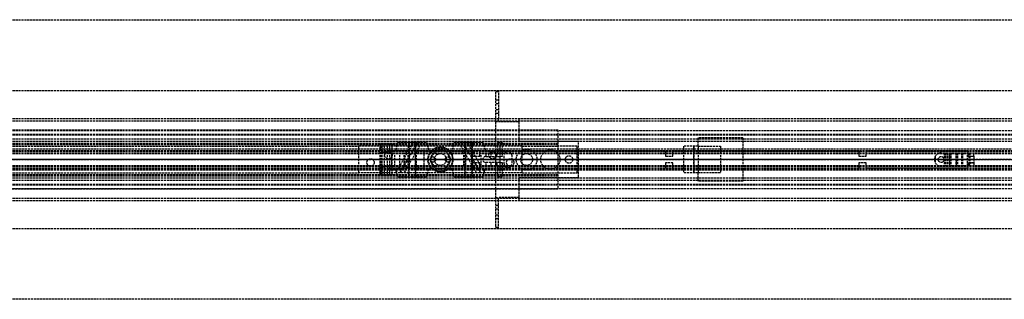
# Model space of a CAD drawing. Header units: millimetres. Extents: x -1 to 2050, y -94 to 94.
# Tile 13 of 14: x 673 to 1336, y -94 to 94. Entities that reach past the tile are written whole.
import ezdxf

# ---------------------------------------------------------------- set-up
doc = ezdxf.new("R2010")
doc.units = ezdxf.units.MM
doc.header["$LTSCALE"] = 10
doc.linetypes.add('ALLCAD_Strich', pattern=[0.2, 0.15, -0.05])
doc.layers.add('BESCH_KONT_sich_schn_ansi_2d', color=40, linetype='Continuous')
doc.layers.add('BESCH_KONT_sich_schn_grun_2d', color=10, linetype='Continuous')

msp = doc.modelspace()

# ---------------------------------------------------------------- linework, layer by layer
at = {"layer": 'BESCH_KONT_sich_schn_ansi_2d', "linetype": 'ALLCAD_Strich'}
for p, q in [((0, 0, 9), (993, 0, 9)), ((0, 0, 2287.5), (995, 0, 2287.5)), ((0, 0, 2368), (2050, 0, 2368)), ((2050, 0, 2418), (0, 0, 2418)), ((0, 0, 8), (993, 0, 8)), ((0, 0, 2324), (2020, 0, 2324)), ((2020, 0, 2325.5), (0, 0, 2325.5)), ((0, 0, 2352.5), (2020, 0, 2352.5)), ((0, 0, 2326.5), (2020, 0, 2326.5)), ((0, 0, 2322), (2020, 0, 2322)), ((0, 0, 2355), (2020, 0, 2355)), ((0, 0, 2350.5), (2020, 0, 2350.5)), ((0, 0, 2350), (2020, 0, 2350)), ((0, 0, 26), (1035, 0, 26)), ((1035, 0, 2294), (0, 0, 2294)), ((0, 0, 25), (1035, 0, 25)), ((0, 0, 26), (1035, 0, 26)), ((2050, 0, 2361.5), (0, 0, 2361.5)), ((2050, 0, 2362), (0, 0, 2362)), ((0, 0, 2359), (2050, 0, 2359)), ((0, 0, 2359.5), (2050, 0, 2359.5)), ((0, 0, 2353), (2050, 0, 2353)), ((926.06, 0, 2297), (901, 0, 2297)), ((901, 0, 2297), (901, 0, 2294)), ((906.5, 0, 2294), (906.5, 0, 2297)), ((911.5, 0, 2294), (911.5, 0, 2297)), ((915.5, 0, 2328.75), (915.5, 0, 2332.38)), ((923.3, 0, 2333.1), (915.54, 0, 2333.1)), ((918.4, 0, 2328), (916.25, 0, 2328)), ((918.4, 0, 2329.3), (916.8, 0, 2329.3)), ((916.8, 0, 2329.3), (916.8, 0, 2331.8)), ((916.8, 0, 2331.8), (922, 0, 2331.8)), ((918.4, 0, 2328), (918.4, 0, 2329.3)), ((918.5, 0, 2294), (918.5, 0, 2297)), ((919.83, 0, 2339.25), (923.3, 0, 2339.25)), ((921.98, 0, 2329.3), (920.4, 0, 2329.3)), ((920.4, 0, 2329.3), (920.4, 0, 2328)), ((923.3, 0, 2328), (920.4, 0, 2328)), ((921.98, 0, 2329.31), (921.98, 0, 2329.3)), ((921.98, 0, 2329.3), (921.98, 0, 2329.31)), ((921.98, 0, 2329.3), (921.98, 0, 2329.3)), ((921.98, 0, 2329.31), (921.98, 0, 2329.31)), ((921.98, 0, 2329.31), (921.98, 0, 2329.3)), ((921.98, 0, 2329.31), (921.98, 0, 2329.31)), ((921.98, 0, 2329.3), (921.98, 0, 2329.3)), ((922, 0, 2329.3), (921.98, 0, 2329.3)), ((921.99, 0, 2329.31), (921.99, 0, 2329.3)), ((921.99, 0, 2329.3), (921.99, 0, 2329.31)), ((921.99, 0, 2329.3), (921.99, 0, 2329.31)), ((921.99, 0, 2329.31), (921.99, 0, 2329.31)), ((921.99, 0, 2329.31), (921.99, 0, 2329.3)), ((921.99, 0, 2329.3), (921.99, 0, 2329.31)), ((921.99, 0, 2329.3), (921.99, 0, 2329.3)), ((921.99, 0, 2329.3), (921.99, 0, 2329.3)), ((921.99, 0, 2329.3), (921.99, 0, 2329.3)), ((921.99, 0, 2329.3), (921.99, 0, 2329.31)), ((921.99, 0, 2329.3), (921.99, 0, 2329.3)), ((921.99, 0, 2329.31), (921.99, 0, 2329.31)), ((921.99, 0, 2329.31), (921.99, 0, 2329.31)), ((922, 0, 2329.3), (922, 0, 2329.3)), ((922, 0, 2329.3), (922, 0, 2329.31)), ((922, 0, 2329.31), (922, 0, 2329.31)), ((922, 0, 2329.31), (922, 0, 2329.3)), ((922, 0, 2329.31), (922, 0, 2329.31)), ((922, 0, 2329.3), (922, 0, 2329.3)), ((922, 0, 2331.8), (922, 0, 2329.31)), ((922, 0, 2329.3), (922, 0, 2329.3)), ((922, 0, 2329.3), (922, 0, 2329.3)), ((922.96, 0, 2340), (923.3, 0, 2340)), ((923.3, 0, 2340), (923.3, 0, 2339.25)), ((923.3, 0, 2340), (949.39, 0, 2340)), ((925.22, 0, 2328), (923.3, 0, 2328)), ((923.3, 0, 2339.25), (923.3, 0, 2333.1)), ((923.3, 0, 2333.1), (923.3, 0, 2328)), ((923.5, 0, 2294), (923.5, 0, 2297)), ((928.59, 0, 2327.42), (925.22, 0, 2328)), ((929, 0, 2306.5), (926.06, 0, 2297)), ((926.06, 0, 2297), (936.46, 0, 2297)), ((931.58, 0, 2325.71), (928.59, 0, 2327.42)), ((928.72, 0, 2294), (931.66, 0, 2303.5)), ((983, 0, 2306.5), (929, 0, 2306.5)), ((931.66, 0, 2303.5), (980.34, 0, 2303.5)), ((934.26, 0, 2323.81), (932.12, 0, 2325.3)), ((939.4, 0, 2306.5), (936.46, 0, 2297)), ((939.12, 0, 2294), (942.06, 0, 2303.5)), ((945, 0, 2351.5), (945, 0, 2349.5)), ((977.5, 0, 2351.5), (945, 0, 2351.5)), ((977.5, 0, 2349.5), (945, 0, 2349.5)), ((947.5, 0, 2301.5), (964.5, 0, 2301.5)), ((947.5, 0, 2303.5), (947.5, 0, 2301.5)), ((964.5, 0, 2308.5), (947.5, 0, 2308.5)), ((947.5, 0, 2306.5), (947.5, 0, 2308.5)), ((948, 0, 2332), (964, 0, 2332)), ((948, 0, 2340), (948, 0, 2332)), ((949, 0, 2295.5), (952.5, 0, 2295.5)), ((949, 0, 2295.5), (949, 0, 2301.5)), ((949, 0, 2314.5), (952.5, 0, 2314.5)), ((949, 0, 2308.5), (949, 0, 2314.5)), ((949.25, 0, 2351.5), (949.25, 0, 2349.5)), ((962.61, 0, 2340), (949.39, 0, 2340)), ((949.5, 0, 2332), (949.5, 0, 2340)), ((949.5, 0, 2332), (949.5, 0, 2322)), ((949.5, 0, 2340), (949.5, 0, 2332)), ((951.31, 0, 2340), (951.31, 0, 2332)), ((960, 0, 2335), (952, 0, 2335)), ((952, 0, 2303.5), (952, 0, 2335)), ((952, 0, 2306.5), (952, 0, 2308.5)), ((952, 0, 2332), (952, 0, 2322)), ((952, 0, 2332), (952, 0, 2322)), ((952.5, 0, 2295.5), (959.5, 0, 2295.5)), ((952.5, 0, 2295.5), (952.5, 0, 2301.5)), ((952.5, 0, 2314.5), (959.5, 0, 2314.5)), ((952.5, 0, 2308.5), (952.5, 0, 2314.5)), ((952.75, 0, 2351.5), (952.75, 0, 2349.5)), ((959.25, 0, 2351.5), (959.25, 0, 2349.5)), ((959.5, 0, 2295.5), (963, 0, 2295.5)), ((959.5, 0, 2295.5), (959.5, 0, 2301.5)), ((959.5, 0, 2314.5), (963, 0, 2314.5)), ((959.5, 0, 2308.5), (959.5, 0, 2314.5)), ((960, 0, 2303.5), (960, 0, 2335)), ((960, 0, 2306.5), (960, 0, 2308.5)), ((960, 0, 2332), (960, 0, 2322)), ((960, 0, 2332), (960, 0, 2322)), ((960.69, 0, 2332), (960.69, 0, 2340)), ((962.5, 0, 2332), (962.5, 0, 2340)), ((962.5, 0, 2332), (962.5, 0, 2322)), ((962.5, 0, 2340), (962.5, 0, 2332)), ((962.61, 0, 2340), (996, 0, 2340)), ((962.75, 0, 2351.5), (962.75, 0, 2349.5)), ((963, 0, 2295.5), (963, 0, 2301.5)), ((963, 0, 2308.5), (963, 0, 2314.5)), ((964, 0, 2340), (964, 0, 2332)), ((964.5, 0, 2303.5), (964.5, 0, 2301.5)), ((964.5, 0, 2306.5), (964.5, 0, 2308.5)), ((969.94, 0, 2303.5), (972.88, 0, 2294)), ((975.54, 0, 2297), (972.6, 0, 2306.5)), ((980.74, 0, 2297), (975.54, 0, 2297)), ((977.5, 0, 2351.5), (977.5, 0, 2349.5)), ((982.5, 0, 2351.5), (977.5, 0, 2351.5)), ((982.5, 0, 2349.5), (977.5, 0, 2349.5)), ((983.45, 0, 2327.91), (977.59, 0, 2323.81)), ((980.34, 0, 2303.5), (983.28, 0, 2294)), ((980.74, 0, 2297), (980.74, 0, 2297.01)), ((980.75, 0, 2297.01), (980.74, 0, 2297.01)), ((980.74, 0, 2297), (980.74, 0, 2297.01)), ((980.74, 0, 2297.01), (980.74, 0, 2297.01)), ((980.74, 0, 2297.01), (980.74, 0, 2297.01)), ((980.74, 0, 2297), (980.74, 0, 2297.01)), ((980.74, 0, 2297), (980.74, 0, 2297.01)), ((980.74, 0, 2297), (980.74, 0, 2297.01)), ((980.74, 0, 2297), (980.74, 0, 2297)), ((980.74, 0, 2297), (980.74, 0, 2297.01)), ((985.94, 0, 2297), (980.74, 0, 2297)), ((980.74, 0, 2297), (980.74, 0, 2297)), ((980.74, 0, 2297.01), (980.74, 0, 2297)), ((980.74, 0, 2297), (980.74, 0, 2297.01)), ((980.74, 0, 2297), (980.74, 0, 2297.01)), ((980.74, 0, 2297.01), (980.74, 0, 2297.01)), ((980.74, 0, 2297.01), (980.74, 0, 2297.01)), ((980.74, 0, 2297.01), (980.74, 0, 2297.01)), ((980.74, 0, 2297), (980.74, 0, 2297.01)), ((980.74, 0, 2297), (980.74, 0, 2297.01)), ((980.74, 0, 2297), (980.74, 0, 2297.01)), ((980.74, 0, 2297), (980.74, 0, 2297.01)), ((980.74, 0, 2297), (980.74, 0, 2297.01)), ((980.74, 0, 2297), (980.74, 0, 2297.01)), ((980.74, 0, 2297), (980.74, 0, 2297.01)), ((980.74, 0, 2297), (980.74, 0, 2297.01)), ((980.74, 0, 2297), (980.74, 0, 2297.01)), ((980.74, 0, 2297), (980.74, 0, 2297.01)), ((980.74, 0, 2297), (980.74, 0, 2297.01)), ((980.74, 0, 2297), (980.74, 0, 2297.01)), ((980.74, 0, 2297.01), (980.74, 0, 2297.01)), ((980.74, 0, 2297), (980.74, 0, 2297.01)), ((980.74, 0, 2297), (980.74, 0, 2297.01)), ((980.74, 0, 2297), (980.74, 0, 2297.01)), ((980.74, 0, 2297.01), (980.74, 0, 2297.01)), ((980.74, 0, 2297.01), (980.74, 0, 2297.01)), ((980.74, 0, 2297), (980.74, 0, 2297.01)), ((980.74, 0, 2297), (980.74, 0, 2297.01)), ((980.74, 0, 2297), (980.74, 0, 2297.01)), ((980.74, 0, 2297), (980.74, 0, 2297.01)), ((980.74, 0, 2297), (980.74, 0, 2297.01)), ((980.74, 0, 2297), (980.74, 0, 2297)), ((980.74, 0, 2297), (980.74, 0, 2297.01)), ((980.74, 0, 2297), (980.74, 0, 2297.01)), ((980.74, 0, 2297), (980.74, 0, 2297.01)), ((980.74, 0, 2297.01), (980.74, 0, 2297)), ((980.74, 0, 2297.01), (980.74, 0, 2297)), ((980.74, 0, 2297), (980.74, 0, 2297.01)), ((980.74, 0, 2297), (980.74, 0, 2297.01)), ((980.74, 0, 2297.01), (980.74, 0, 2297)), ((980.74, 0, 2297.01), (980.74, 0, 2297)), ((980.75, 0, 2297), (980.75, 0, 2297.01)), ((980.75, 0, 2297), (980.75, 0, 2297.01)), ((980.75, 0, 2297), (980.75, 0, 2297.01)), ((980.75, 0, 2297), (980.75, 0, 2297.01)), ((980.75, 0, 2297), (980.75, 0, 2297.01)), ((980.75, 0, 2297.01), (980.75, 0, 2297.01)), ((980.75, 0, 2297), (980.75, 0, 2297.01)), ((980.75, 0, 2297.01), (980.75, 0, 2297.01)), ((980.75, 0, 2297), (980.75, 0, 2297.01)), ((980.75, 0, 2297), (980.75, 0, 2297.01)), ((980.75, 0, 2297), (980.75, 0, 2297.01)), ((980.75, 0, 2297), (980.75, 0, 2297.01)), ((980.74, 0, 2297), (980.74, 0, 2297.01)), ((980.75, 0, 2297), (980.75, 0, 2297.01)), ((980.75, 0, 2297), (980.75, 0, 2297.01)), ((980.75, 0, 2297), (980.75, 0, 2297.01)), ((980.75, 0, 2297), (980.75, 0, 2297.01)), ((980.75, 0, 2297), (980.75, 0, 2297.01)), ((980.75, 0, 2297), (980.75, 0, 2297.01)), ((980.75, 0, 2297), (980.75, 0, 2297.01)), ((982.5, 0, 2351.5), (982.5, 0, 2349.5)), ((1107.5, 0, 2351.5), (982.5, 0, 2351.5)), ((1107.5, 0, 2349.5), (982.5, 0, 2349.5)), ((985.94, 0, 2297), (983, 0, 2306.5)), ((984.5, 0, 2340), (984.5, 0, 2328.5)), ((1011, 0, 2297), (985.94, 0, 2297)), ((986.5, 0, 2340), (986.5, 0, 2328.99)), ((993.5, 0, 2329), (986.89, 0, 2329)), ((988.5, 0, 2294), (988.5, 0, 2297)), ((993, 0, 17), (995, 0, 17)), ((993, 0), (993, 0, 17)), ((995, 0), (993, 0)), ((993, 0, 9), (1035, 0, 9)), ((993, 0, 8), (1035, 0, 8)), ((993, 0, 2), (1009, 0, 2)), ((995, 0, 11), (993, 0, 11)), ((995, 0, 6), (993, 0, 6)), ((993.5, 0, 2294), (993.5, 0, 2297)), ((995, 0), (995, 0, 2287.5)), ((2050, 0), (995, 0)), ((995, 0, 6), (995, 0, 6)), ((995, 0, 6), (995, 0, 6)), ((995.01, 0, 6), (995, 0, 6)), ((995, 0, 6), (995, 0, 6)), ((995, 0, 6), (995, 0, 6)), ((995, 0, 6), (995, 0, 6)), ((995, 0, 6), (995, 0, 6)), ((995, 0, 6), (995, 0, 6)), ((995, 0, 6), (995, 0, 6)), ((995, 0, 6), (1009, 0, 6)), ((995.01, 0, 6), (995.01, 0, 6)), ((995.01, 0, 6), (995.01, 0, 6)), ((995.01, 0, 6), (995.01, 0, 6)), ((995.01, 0, 6), (995.01, 0, 6)), ((995.01, 0, 6), (995.01, 0, 6)), ((995.01, 0, 6), (995.01, 0, 6)), ((995.01, 0, 6), (995.01, 0, 6)), ((995.01, 0, 6), (995.01, 0, 6)), ((995.01, 0, 6), (995.01, 0, 6)), ((995.01, 0, 6), (995.01, 0, 6)), ((995.01, 0, 6), (995.01, 0, 6)), ((995.01, 0, 6), (995.02, 0, 6)), ((995.01, 0, 6), (995.01, 0, 6)), ((995.02, 0, 6), (995.02, 0, 6)), ((995.02, 0, 6), (995.02, 0, 6)), ((995.02, 0, 6), (995.02, 0, 6)), ((995.02, 0, 6), (995.02, 0, 6)), ((995.02, 0, 6), (995.02, 0, 6)), ((995.02, 0, 6), (995.02, 0, 6)), ((995.02, 0, 6), (995.02, 0, 6)), ((995.02, 0, 6), (995.02, 0, 6)), ((995.02, 0, 6), (995.02, 0, 6)), ((996, 0, 4), (1048, 0, 4)), ((996, 0, 2), (996, 0, 4)), ((997.5, 0, 2338.5), (997.5, 0, 2333)), ((999, 0, 2), (999, 0, 4)), ((1000.5, 0, 2294), (1000.5, 0, 2297)), ((1004, 0, 2), (1004, 0, 4)), ((1005.5, 0, 2294), (1005.5, 0, 2297)), ((1007, 0, 18), (1014, 0, 18)), ((1007, 0, 18), (1007, 0, 9)), ((1009, 0), (1009, 0, 6)), ((1009, 0, 2), (1049, 0, 2)), ((1010, 0, 9), (1010, 0, 4)), ((1011, 0, 2294), (1011, 0, 2297)), ((1014, 0, 18), (1021, 0, 18)), ((1018, 0, 9), (1018, 0, 4)), ((1021, 0, 18), (1021, 0, 9)), ((1036.5, 0, 5.5), (1023.5, 0, 5.5)), ((1023.5, 0, 4), (1023.5, 0, 5.5)), ((1035, 0, 9), (1035, 0, 2294)), ((1035, 0, 9), (1035, 0, 8)), ((1036.5, 0, 4), (1036.5, 0, 5.5)), ((1040, 0, 2), (1040, 0, 4)), ((1045, 0, 2), (1045, 0, 4)), ((1048, 0, 2), (1048, 0, 4)), ((1049, 0), (1049, 0, 2)), ((1107.5, 0, 2351.5), (1107.5, 0, 2349.5)), ((1112.5, 0, 2351.5), (1107.5, 0, 2351.5)), ((1112.5, 0, 2349.5), (1107.5, 0, 2349.5)), ((1112.5, 0, 2351.5), (1112.5, 0, 2349.5)), ((1237.5, 0, 2351.5), (1112.5, 0, 2351.5)), ((1237.5, 0, 2349.5), (1112.5, 0, 2349.5)), ((1119.5, 0, 2365), (1119.5, 0, 2362)), ((1129.5, 0, 2365), (1119.5, 0, 2365)), ((1126.5, 0, 2362), (1126.5, 0, 2355)), ((1126.5, 0, 2359), (1126.5, 0, 2362)), ((1129.5, 0, 2355), (1129.5, 0, 2359)), ((1129.5, 0, 2359), (1129.5, 0, 2365)), ((1144.5, 0, 2359), (1144.5, 0, 2362)), ((1159.5, 0, 2359), (1159.5, 0, 2355)), ((1237.5, 0, 2351.5), (1237.5, 0, 2349.5)), ((1242.5, 0, 2351.5), (1237.5, 0, 2351.5)), ((1242.5, 0, 2349.5), (1237.5, 0, 2349.5)), ((1242.5, 0, 2351.5), (1242.5, 0, 2349.5)), ((1311, 0, 2351.5), (1242.5, 0, 2351.5)), ((1311, 0, 2349.5), (1242.5, 0, 2349.5)), ((1288.98, 0, 2346.5), (1288.5, 0, 2349.5)), ((1293, 0, 2346.5), (1288.98, 0, 2346.5)), ((1291, 0, 2349.5), (1291, 0, 2346.5)), ((1291, 0, 2349.5), (1291, 0, 2351.5)), ((1293, 0, 2349.5), (1293, 0, 2346.5)), ((1293, 0, 2346.5), (1295.01, 0, 2346.5)), ((1295, 0, 2349.5), (1295, 0, 2346.5)), ((1295, 0, 2349.5), (1295, 0, 2351.5)), ((1296.01, 0, 2346.23), (1297.16, 0, 2345.57)), ((1298.16, 0, 2345.3), (1299.43, 0, 2345.3)), ((1298.8, 0, 2342.7), (1298.8, 0, 2341.7)), ((1299.43, 0, 2345.3), (1298.8, 0, 2342.7)), ((1302.96, 0, 2341.5), (1298.84, 0, 2341.5)), ((1303, 0, 2343.89), (1303.01, 0, 2343.89)), ((1303, 0, 2343.89), (1303.01, 0, 2343.89)), ((1303, 0, 2343.89), (1303.01, 0, 2343.89)), ((1303, 0, 2343.9), (1303.01, 0, 2343.9)), ((1303, 0, 2343.9), (1303.01, 0, 2343.9)), ((1303, 0, 2343.9), (1303.01, 0, 2343.9)), ((1303, 0, 2343.9), (1303.01, 0, 2343.9)), ((1303, 0, 2343.89), (1303.01, 0, 2343.89)), ((1303, 0, 2343.89), (1303.01, 0, 2343.89)), ((1303, 0, 2341.7), (1303, 0, 2343.9)), ((1303, 0, 2343.89), (1303.01, 0, 2343.89)), ((1303, 0, 2343.9), (1303.01, 0, 2343.9)), ((1303, 0, 2343.9), (1303.01, 0, 2343.9)), ((1303, 0, 2343.9), (1303.01, 0, 2343.9)), ((1303, 0, 2343.89), (1303.01, 0, 2343.89)), ((1303, 0, 2343.89), (1303.01, 0, 2343.89)), ((1303.01, 0, 2343.9), (1303.01, 0, 2343.9)), ((1303.01, 0, 2343.9), (1303.01, 0, 2343.89)), ((1303.01, 0, 2343.89), (1303.01, 0, 2343.89)), ((1304, 0, 2344.9), (1306.61, 0, 2344.9)), ((1307.29, 0, 2344.64), (1310.69, 0, 2341.5)), ((1311.62, 0, 2341.5), (1310.69, 0, 2341.5)), ((1311, 0, 2349.5), (1312, 0, 2349.5)), ((1311, 0, 2351.5), (1311, 0, 2349.5)), ((1312, 0, 2351.5), (1311, 0, 2351.5)), ((1311.8, 0, 2342), (1311.8, 0, 2346)), ((1312, 0, 2349.5), (1315, 0, 2349.5)), ((1312, 0, 2351.5), (1312, 0, 2349.5)), ((1315, 0, 2351.5), (1312, 0, 2351.5)), ((1315, 0, 2349.5), (1312, 0, 2349.5)), ((1312.3, 0, 2346.5), (1315, 0, 2346.5)), ((1315, 0, 2351.5), (1315, 0, 2346.5))]:
    msp.add_line(p, q, dxfattribs=at)
at = {"layer": 'BESCH_KONT_sich_schn_ansi_2d', "linetype": 'ALLCAD_Strich', "extrusion": (0, 1, 0)}
for centre, radius in [((-937, 2335), 11.25), ((-937, 2335), 4), ((-937, 2335), 2), ((-975, 2335), 11.25), ((-975, 2335), 2)]:
    msp.add_circle(centre, radius, dxfattribs=at)
at = {"layer": 'BESCH_KONT_sich_schn_ansi_2d', "linetype": 'ALLCAD_Strich', "extrusion": (0, -1, 0)}
for centre, radius in [((937, 2335), 9.64), ((937, 2335), 5), ((937, 2335), 2.5), ((975, 2335), 9.64), ((975, 2335), 5), ((975, 2335), 4), ((975, 2335), 2.5), ((992, 2333.5), 2), ((996, 2338.5), 1.5)]:
    msp.add_circle(centre, radius, dxfattribs=at)
at = {"layer": 'BESCH_KONT_sich_schn_ansi_2d', "linetype": 'ALLCAD_Strich', "extrusion": (0, 1, 0)}
for centre, radius, start, end in [((-923.13, 2332.37), 7.63, 0.03123, 5.49147), ((-916.25, 2328.75), 0.75, 270, 360), ((-921.98, 2329.3), 0.00271, 270, 0), ((-921.98, 2329.31), 0.00271, 0, 90), ((-921.98, 2329.31), 0.00116, 90, 180), ((-921.98, 2329.3), 0.00116, 180, 270), ((-922, 2329.3), 0.00271, 270, 0), ((-922, 2329.31), 0.00271, 0, 90), ((-921.99, 2329.31), 0.00217, 0, 90), ((-921.99, 2329.3), 0.00217, 270, 0), ((-922, 2329.31), 0.00116, 90, 180), ((-922, 2329.3), 0.00116, 180, 270), ((-923.13, 2332.37), 7.63, 88.739, 91.261), ((-937, 2332.27), 8.5, 305, 309.53891), ((-939.99, 2332), 10, 270, 305), ((-971.85, 2332), 10, 235, 270), ((-993.5, 2333), 4, 180, 270), ((-1295.01, 2344.5), 2, 90, 120), ((-1304, 2343.9), 1, 0.00008, 90), ((-1306.61, 2343.9), 1, 90, 132.64667), ((-1312.3, 2346), 0.5, 0, 90)]:
    msp.add_arc(centre, radius, start, end, dxfattribs=at)
at = {"layer": 'BESCH_KONT_sich_schn_ansi_2d', "linetype": 'ALLCAD_Strich', "extrusion": (0, -1, 0)}
for centre, radius, start, end in [((921.98, 2329.31), 0.00116, 90, 180), ((921.98, 2329.3), 0.00116, 180, 270), ((921.98, 2329.3), 0.00271, 270, 360), ((921.98, 2329.31), 0.00271, 0, 90), ((922, 2329.31), 0.00116, 90, 180), ((922, 2329.3), 0.00116, 180, 270), ((921.99, 2329.31), 0.00093, 180, 270), ((921.99, 2329.31), 0.00093, 90, 180), ((922, 2329.3), 0.00271, 270, 360), ((922, 2329.31), 0.00271, 0, 90), ((986.89, 2323), 6, 90, 125), ((1298.16, 2347.3), 2, 240, 270), ((1299.3, 2341.7), 0.5, 180, 203.57818), ((1302.5, 2341.7), 0.5, 336.42182, 359.99992), ((1311, 2342), 0.801, 321.31953, 360)]:
    msp.add_arc(centre, radius, start, end, dxfattribs=at)
at = {"layer": 'BESCH_KONT_sich_schn_ansi_2d', "linetype": 'ALLCAD_Strich'}
for points, knots in [([(915.54, 0, 2333.1), (915.54, 0, 2333.11), (915.54, 0, 2333.16), (915.56, 0, 2333.33), (915.58, 0, 2333.47), (915.64, 0, 2333.84), (915.69, 0, 2334.06), (915.82, 0, 2334.58), (915.91, 0, 2334.87), (916.1, 0, 2335.34), (916.17, 0, 2335.51), (916.35, 0, 2335.87), (916.45, 0, 2336.06), (916.67, 0, 2336.43), (916.79, 0, 2336.62), (917.05, 0, 2336.98), (917.19, 0, 2337.16), (917.66, 0, 2337.72), (918.05, 0, 2338.09), (918.9, 0, 2338.74), (919.35, 0, 2339.02), (919.83, 0, 2339.25)], [15.435182, 15.435182, 15.435182, 15.435182, 16.554933, 16.554933, 17.82418, 17.82418, 19.093427, 19.093427, 20.362674, 20.362674, 21.03193, 21.03193, 21.701186, 21.701186, 22.370442, 22.370442, 23.039698, 23.039698, 24.647552, 24.647552, 26.164556, 26.164556, 26.164556, 26.164556]), ([(919.83, 0, 2339.25), (920.13, 0, 2339.39), (920.47, 0, 2339.53), (921.15, 0, 2339.75), (921.5, 0, 2339.83), (921.96, 0, 2339.91), (922.11, 0, 2339.94), (922.42, 0, 2339.97), (922.58, 0, 2339.98), (922.75, 0, 2339.99), (922.79, 0, 2339.99), (922.86, 0, 2340), (922.9, 0, 2340), (922.94, 0, 2340), (922.95, 0, 2340), (922.96, 0, 2340), (922.96, 0, 2340), (922.96, 0, 2340), (922.96, 0, 2340), (922.96, 0, 2340)], [1.722708, 1.722708, 1.722708, 1.722708, 2.727227, 2.727227, 3.731745, 3.731745, 4.178178, 4.178178, 4.62461, 4.62461, 4.729547, 4.729547, 4.834483, 4.834483, 4.870202, 4.870202, 4.877795, 4.877795, 4.885387, 4.885387, 4.885387, 4.885387])]:
    msp.add_open_spline(points, degree=3, knots=knots, dxfattribs=at)
at = {"layer": 'BESCH_KONT_sich_schn_grun_2d', "linetype": 'ALLCAD_Strich'}
for p, q in [((0, 94), (2050, 94)), ((0, 46.5), (2050, 46.5)), ((995, 46.5), (995, 27.5)), ((993, 45.5), (993, 25.5)), ((995, 45.5), (993, 45.5)), ((995, 40), (993, 40)), ((995, 37.5), (993, 37.5)), ((995, 33.5), (993, 33.5)), ((0, 27.5), (2050, 27.5)), ((0, 27.5), (2050, 27.5)), ((995, 31), (993, 31)), ((995, 27.5), (995, 27.49)), ((995, 27.5), (995, 27.49)), ((995, 27.5), (995, 27.5)), ((995, 25.5), (995, 27.5)), ((995, 27.49), (995, 27.49)), ((995, 27.49), (995, 27.49)), ((995.01, 27.5), (995.01, 27.5)), ((995.01, 27.5), (995.01, 27.49)), ((995.01, 27.5), (995.01, 27.5)), ((995.01, 27.5), (995.01, 27.5)), ((995.01, 27.5), (995.01, 27.5)), ((995.01, 27.5), (995.01, 27.5)), ((995.01, 27.5), (995.01, 27.5)), ((995.01, 27.49), (995.01, 27.5)), ((995.01, 27.49), (995.01, 27.5)), ((995.01, 27.49), (995.01, 27.49)), ((995.01, 27.49), (995.01, 27.49)), ((995.01, 27.49), (995.01, 27.49)), ((995.02, 27.5), (995.02, 27.49)), ((995.02, 27.49), (995.02, 27.5)), ((995.02, 27.5), (995.02, 27.49)), ((995.02, 27.5), (995.02, 27.5)), ((995.02, 27.49), (995.02, 27.49)), ((995.02, 27.49), (995.02, 27.49)), ((1009, 25.5), (1009, 27.5)), ((0, 26), (2050, 26)), ((0, 20), (1035, 20)), ((993, 25.5), (993, -25.5)), ((993, 25.5), (995, 25.5)), ((995, 25.5), (1009, 25.5)), ((1009, 12), (1009, 25.5)), ((1035, 20), (1035, -20)), ((0, 19.5), (2050, 19.5)), ((0, 17), (2050, 17)), ((0, 16.5), (2020, 16.5)), ((0, 14), (2020, 14)), ((1129.5, 9), (1129.5, 14.5)), ((1159.5, 14.5), (1129.5, 14.5)), ((1159.5, 14.5), (1159.5, -14.5)), ((0, 12.38), (2020, 12.38)), ((0, 11), (1035, 11)), ((2020, 7), (0, 7)), ((30, 10), (1035, 10)), ((30, 10), (1035, 10)), ((644.5, 9), (901, 9)), ((936.46, 9), (901, 9)), ((901, -9), (901, 9)), ((915.54, 10.5), (915.5, 10.5)), ((915.5, -10.5), (915.5, 10.5)), ((915.5, 10.5), (915.5, 10.5)), ((915.5, -10.5), (915.5, 10.5)), ((915.54, 10.5), (923.3, 10.5)), ((916.25, -10.5), (916.25, 10.5)), ((916.8, -10.5), (916.8, 10.5)), ((918.4, -10.5), (918.4, 10.5)), ((920.4, -10.5), (920.4, 10.5)), ((922, -10.5), (922, 10.5)), ((923.3, 10.5), (923.3, 4.5)), ((927.36, 11.75), (925.75, 5.75)), ((926.06, -9), (936.46, 9)), ((927.36, 11.75), (937, 11.75)), ((928.72, -9), (939.12, 9)), ((929, -9), (939.4, 9)), ((931.66, -9), (942.06, 9)), ((932, 12), (942, 12)), ((932, 12), (932, 11.75)), ((934.5, 5.75), (934.5, 11.75)), ((935, 12), (935, -12)), ((939.4, 9), (936.46, 9)), ((937, 11.75), (946.64, 11.75)), ((939, 12), (939, -12)), ((972.6, 9), (939.4, 9)), ((939.5, 5.75), (939.5, 11.75)), ((942, 12), (942, 11.75)), ((946.64, 11.75), (948.25, 5.75)), ((965.36, 11.75), (963.75, 5.75)), ((965.36, 11.75), (975, 11.75)), ((980.34, -9), (969.94, 9)), ((970, 12), (980, 12)), ((970, 12), (970, 11.75)), ((972.5, 5.75), (972.5, 11.75)), ((975.54, 9), (972.6, 9)), ((983, -9), (972.6, 9)), ((983.28, -9), (972.88, 9)), ((973, 12), (973, -12)), ((975, 11.75), (984.64, 11.75)), ((1011, 9), (975.54, 9)), ((980.74, 0.01), (975.54, 9)), ((977, 12), (977, -12)), ((977.5, 5.75), (977.5, 11.75)), ((980, 12), (980, 11.75)), ((984.64, 11.75), (986.25, 5.75)), ((994.5, 11.5), (997.5, 11.5)), ((994.5, 11.5), (994.5, 4.5)), ((996, 9), (996, 4.5)), ((997.5, 11.5), (997.5, 4.5)), ((1049, 12), (1009, 12)), ((1011, 9), (1035, 9)), ((1011, -9), (1011, 9)), ((1048, 9), (1035, 9)), ((1048, -9), (1048, 9)), ((1049, -12), (1049, 12)), ((1119.5, 9), (1119.5, -9)), ((1129.5, 9), (1119.5, 9)), ((1126.5, 9), (1126.5, -9)), ((1126.5, -9), (1126.5, 9)), ((1129.5, 9), (1129.5, -9)), ((1129.5, 9), (1144.5, 9)), ((1144.5, 9), (1144.5, -9)), ((0, 4.5), (2020, 4.5)), ((0, 4), (2020, 4)), ((0.02, 5.5), (2020, 5.5)), ((234, 6), (2020, 6)), ((922.96, 3.75), (923.3, 3.75)), ((923.3, 4.5), (923.3, -4.5)), ((923.3, -3.75), (923.3, 3.75)), ((925.22, -4.5), (925.22, 4.5)), ((945, 5.75), (925.75, 5.75)), ((928.59, -4.5), (928.59, 4.5)), ((931.58, -4.5), (931.58, 4.5)), ((932.12, -4.5), (932.12, 4.5)), ((933, 5.5), (933, 4.5)), ((934.26, -4.5), (934.26, 4.5)), ((934.5, 5.5), (934.5, 4.5)), ((934.5, -4.5), (934.5, 4.5)), ((939.5, 5.5), (939.5, 4.5)), ((939.5, -4.5), (939.5, 4.5)), ((939.99, -4.5), (939.99, 4.5)), ((941, 5.5), (941, 4.5)), ((945, -5.75), (945, 5.75)), ((945, 5.75), (977.5, 5.75)), ((952.5, 6.06), (949, 0)), ((949, 0), (952.5, -6.06)), ((959.5, 6.06), (952.5, 6.06)), ((963, 0), (959.5, 6.06)), ((959.5, -6.06), (963, 0)), ((971, 4.5), (971, 5.5)), ((971.85, -4.5), (971.85, 4.5)), ((972.5, 4.5), (972.5, 5.5)), ((972.5, -4.5), (972.5, 4.5)), ((977.5, 5.75), (977.5, 2.25)), ((982.5, 5.75), (977.5, 5.75)), ((977.5, 2.25), (982.5, 2.25)), ((977.5, -2.25), (977.5, 2.25)), ((977.59, -4.5), (977.59, 4.5)), ((979, 4.5), (979, 5.5)), ((980.74, -0.01), (980.74, 0.01)), ((980.74, 0.01), (980.74, 0)), ((980.75, 0), (980.74, 0.01)), ((980.74, 0.01), (980.74, 0.01)), ((980.74, 0), (980.74, 0.01)), ((980.74, 0.01), (980.74, 0.01)), ((980.74, 0.01), (980.74, 0.01)), ((980.74, 0.01), (980.74, 0.01)), ((980.74, 0.01), (980.74, 0.01)), ((980.74, 0.01), (980.74, 0.01)), ((980.74, 0.01), (980.74, 0.01)), ((980.74, 0), (980.74, 0)), ((980.74, 0), (980.74, 0)), ((980.74, 0), (980.74, 0)), ((980.74, 0), (980.74, 0)), ((980.74, 0), (980.74, 0)), ((980.74, 0), (980.74, 0)), ((980.74, 0), (980.74, 0)), ((980.75, 0), (980.75, 0)), ((982.5, 5.75), (1107.5, 5.75)), ((982.5, 2.25), (982.5, 5.75)), ((983.45, -4.5), (983.45, 4.5)), ((986.5, 2), (996, 2)), ((986.89, 2), (986.89, 4.5)), ((990, 4.5), (990, 2)), ((993.5, 2), (993.5, 4.5)), ((994, 4.5), (994, 2)), ((996, 4.5), (996, 2)), ((996, 2), (996, -2)), ((997.5, 2), (996, 2)), ((997.5, 4.5), (997.5, 2)), ((999, -3), (999, 3)), ((1004, 3), (1004, -3)), ((1107.5, 5.75), (1107.5, 2.25)), ((1107.5, 2.25), (1112.5, 2.25)), ((1112.5, 5.75), (1237.5, 5.75)), ((1112.5, 2.25), (1112.5, 5.75)), ((1237.5, 5.75), (1237.5, 2.25)), ((1237.5, 2.25), (1242.5, 2.25)), ((1242.5, 5.75), (1311, 5.75)), ((1242.5, 2.25), (1242.5, 5.75)), ((1288.98, 2.01), (1288.98, -2.01)), ((1295.01, 4.5), (1295.01, -4.5)), ((1296.01, 4.5), (1296.01, -4.5)), ((1297.16, 4.5), (1297.16, -4.5)), ((1298.16, 4.5), (1298.16, -4.5)), ((1298.8, 4.5), (1298.8, -4.5)), ((1298.84, -4.5), (1298.84, 4.5)), ((1299.43, 4.5), (1299.43, -4.5)), ((1302.96, 4.5), (1302.96, -4.5)), ((1303, 4.5), (1303, -4.5)), ((1303, 4.5), (1303, 0.02)), ((1303, 0.02), (1303, 0)), ((1303, 0.02), (1303.01, 0.02)), ((1303, 0.02), (1303.01, 0.02)), ((1303, 0.02), (1303.01, 0.02)), ((1303, 0.02), (1303.01, 0.02)), ((1303, 0.02), (1303.01, 0.02)), ((1303, 0.02), (1303.01, 0.02)), ((1303, 0.02), (1303, 0.02)), ((1303, 0.02), (1303.01, 0.02)), ((1303, 0.01), (1303.01, 0.01)), ((1303, 0.01), (1303.01, 0.01)), ((1303, 0.01), (1303.01, 0.01)), ((1303, 0.01), (1303.01, 0.01)), ((1303, 0.01), (1303.01, 0.01)), ((1303, 0.01), (1303.01, 0.01)), ((1303, 0.01), (1303.01, 0.01)), ((1303, 0.01), (1303.01, 0.01)), ((1303, 0.01), (1303.01, 0.01)), ((1303, 0), (1303, -4.5)), ((1303, 0), (1303.01, 0)), ((1303, 0), (1303.01, 0)), ((1303, 0), (1303.01, 0)), ((1303, 0), (1303.01, 0)), ((1303, 0), (1303.01, 0)), ((1303, 0), (1303.01, 0)), ((1303, 0), (1303.01, 0)), ((1303, 0), (1303, 0)), ((1303.01, 0.01), (1303.01, 0.02)), ((1303.01, 0.02), (1303.01, 0.02)), ((1303.01, 0.02), (1303.01, 0.02)), ((1303.01, 0.01), (1303.01, 0.01)), ((1303.01, 0.01), (1303.01, 0.01)), ((1303.01, 0.01), (1303.01, 0.01)), ((1303.01, 0.01), (1303.01, 0)), ((1303.01, 0), (1303.01, 0)), ((1303.01, 0), (1303.01, 0)), ((1304, 4.5), (1304, -4.5)), ((1306.61, 4.5), (1306.61, -4.5)), ((1307.29, 4.5), (1307.29, -4.5)), ((1310.69, -4.5), (1310.69, 4.5)), ((1311, 5.75), (1311, 2.25)), ((1311, 2.25), (1315, 2.25)), ((1311.62, 4.5), (1311.62, -4.5)), ((1311.8, 4.5), (1311.8, -4.5)), ((1311.8, 4.5), (1311.8, -4.5)), ((1312, 4.5), (1312, 2.25)), ((1312, 2.25), (1315, 2.25)), ((1312.3, 4.5), (1312.3, -4.5)), ((1315, 2.25), (1315, 4.5)), ((1315, 2.25), (1315, -2.25)), ((0, -4), (2020, -4)), ((0, -4.5), (2020, -4.5)), ((0, -5.5), (2020, -5.5)), ((234, -6), (2020, -6)), ((923.3, -3.75), (922.96, -3.75)), ((923.3, -4.5), (923.3, -10.5)), ((945, -5.75), (925.75, -5.75)), ((927.36, -11.75), (925.75, -5.75)), ((933, -4.5), (933, -5.5)), ((934.5, -4.5), (934.5, -5.5)), ((934.5, -11.75), (934.5, -5.75)), ((939.5, -4.5), (939.5, -5.5)), ((939.5, -11.75), (939.5, -5.75)), ((941, -4.5), (941, -5.5)), ((977.5, -5.75), (945, -5.75)), ((946.64, -11.75), (948.25, -5.75)), ((952.5, -6.06), (959.5, -6.06)), ((965.36, -11.75), (963.75, -5.75)), ((971, -5.5), (971, -4.5)), ((972.5, -5.5), (972.5, -4.5)), ((972.5, -11.75), (972.5, -5.75)), ((977.5, -2.25), (977.5, -5.75)), ((982.5, -2.25), (977.5, -2.25)), ((982.5, -5.75), (977.5, -5.75)), ((977.5, -11.75), (977.5, -5.75)), ((979, -5.5), (979, -4.5)), ((980.74, 0), (980.74, -0.01)), ((980.75, 0), (980.74, 0)), ((980.74, 0), (980.75, 0)), ((980.74, -0.01), (980.74, -0.01)), ((985.94, -9), (980.74, -0.01)), ((980.75, 0), (980.75, -0.01)), ((980.75, 0), (980.75, 0)), ((980.75, 0), (980.75, 0)), ((980.75, -0.01), (980.75, -0.01)), ((982.5, -5.75), (982.5, -2.25)), ((1107.5, -5.75), (982.5, -5.75)), ((984.64, -11.75), (986.25, -5.75)), ((996, -2), (986.5, -2)), ((986.89, -4.5), (986.89, -2)), ((990, -2), (990, -4.5)), ((993.5, -4.5), (993.5, -2)), ((994, -2), (994, -4.5)), ((994.5, -4.5), (994.5, -11.5)), ((996, -2), (997.5, -2)), ((996, -2), (996, -4.5)), ((996, -4.5), (996, -9)), ((997.5, -2), (997.5, -4.5)), ((997.5, -4.5), (997.5, -11.5)), ((1107.5, -2.25), (1107.5, -5.75)), ((1112.5, -2.25), (1107.5, -2.25)), ((1112.5, -5.75), (1112.5, -2.25)), ((1237.5, -5.75), (1112.5, -5.75)), ((1237.5, -2.25), (1237.5, -5.75)), ((1242.5, -2.25), (1237.5, -2.25)), ((1242.5, -5.75), (1242.5, -2.25)), ((1311, -5.75), (1242.5, -5.75)), ((1311, -2.25), (1311, -5.75)), ((1315, -2.25), (1311, -2.25)), ((1312, -4.5), (1312, -2.25)), ((1312, -2.25), (1315, -2.25)), ((1315, -2.25), (1315, -4.5)), ((0, -7), (2020, -7)), ((0, -11), (1035, -11)), ((0, -12.38), (2020, -12.38)), ((30, -10), (1035, -10)), ((30, -10), (1035, -10)), ((644.5, -9), (901, -9)), ((926.06, -9), (901, -9)), ((915.54, -10.5), (915.5, -10.5)), ((915.5, -10.5), (915.5, -10.5)), ((923.3, -10.5), (915.54, -10.5)), ((921.98, -10.5), (921.98, -10.5)), ((921.98, -10.5), (921.98, -10.5)), ((921.98, -10.5), (921.98, -10.5)), ((921.98, -10.5), (921.98, -10.5)), ((921.98, -10.5), (921.98, -10.5)), ((921.98, -10.5), (921.98, -10.5)), ((921.98, -10.5), (921.99, -10.5)), ((921.98, -10.5), (921.98, -10.5)), ((921.98, -10.5), (921.98, -10.5)), ((921.98, -10.5), (921.98, -10.5)), ((921.99, -10.5), (921.99, -10.5)), ((921.99, -10.5), (921.99, -10.5)), ((922, -10.5), (921.99, -10.5)), ((921.99, -10.5), (921.99, -10.5)), ((921.99, -10.5), (921.99, -10.5)), ((921.99, -10.5), (921.99, -10.5)), ((921.99, -10.5), (921.99, -10.5)), ((921.99, -10.5), (921.99, -10.5)), ((921.99, -10.5), (921.99, -10.5)), ((921.99, -10.5), (921.99, -10.5)), ((921.99, -10.5), (921.99, -10.5)), ((921.99, -10.5), (921.99, -10.5)), ((921.99, -10.5), (921.99, -10.5)), ((922, -10.5), (922, -10.5)), ((922, -10.5), (922, -10.5)), ((922, -10.5), (922, -10.5)), ((922, -10.5), (922, -10.5)), ((922, -10.5), (922, -10.5)), ((922, -10.5), (922, -10.5)), ((922, -10.5), (922, -10.5)), ((929, -9), (926.06, -9)), ((927.36, -11.75), (937, -11.75)), ((983, -9), (929, -9)), ((932, -11.75), (932, -12)), ((932, -12), (942, -12)), ((937, -11.75), (946.64, -11.75)), ((942, -11.75), (942, -12)), ((965.36, -11.75), (975, -11.75)), ((970, -11.75), (970, -12)), ((970, -12), (980, -12)), ((975, -11.75), (984.64, -11.75)), ((980, -11.75), (980, -12)), ((985.94, -9), (983, -9)), ((1011, -9), (985.94, -9)), ((994.5, -11.5), (997.5, -11.5)), ((1009, -25.5), (1009, -12)), ((1009, -12), (1049, -12)), ((1011, -9), (1035, -9)), ((1035, -9), (1048, -9)), ((1129.5, -9), (1119.5, -9)), ((1129.5, -14.5), (1129.5, -9)), ((1144.5, -9), (1129.5, -9)), ((0, -14), (2020, -14)), ((0, -16.5), (2020, -16.5)), ((0, -17), (2050, -17)), ((0, -19.5), (2050, -19.5)), ((1159.5, -14.5), (1129.5, -14.5)), ((1035, -20), (0, -20)), ((0, -26), (2050, -26)), ((993, -25.5), (995, -25.5)), ((993, -25.5), (993, -45.5)), ((1009, -25.5), (995, -25.5)), ((995, -27.5), (995, -25.5)), ((1009, -27.5), (1009, -25.5)), ((0, -27.5), (2050, -27.5)), ((0, -27.5), (2050, -27.5)), ((995, -31), (993, -31)), ((995, -46.5), (995, -27.5)), ((995, -33.5), (993, -33.5)), ((995, -37.5), (993, -37.5)), ((995, -40), (993, -40)), ((993, -45.5), (995, -45.5)), ((0, -46.5), (2050, -46.5)), ((2050, -94), (0, -94))]:
    msp.add_line(p, q, dxfattribs=at)
for centre, radius in [((956, 0), 8.5), ((956, 0), 8), ((1014, 0), 7), ((909, -2), 2.5), ((921, 3), 2.5), ((951, 0), 1.75), ((956, 0), 6.5), ((956, 0), 4), ((961, 0), 1.75), ((991, 3), 2.5), ((1003, -2), 2.5), ((1014, 0), 4), ((1030, 0), 6.5), ((1042.5, 0), 2.5), ((1293, 0), 2)]:
    msp.add_circle(centre, radius, dxfattribs=at)
for centre, radius, start, end in [((995, 27.5), 0.00116, 360, 90), ((995, 27.5), 0.00271, 0, 90), ((995, 27.5), 0.00116, 90, 180), ((995, 27.5), 0.00271, 90, 180), ((995, 27.49), 0.00116, 270, 0), ((995, 27.49), 0.00271, 270, 360), ((995, 27.49), 0.00116, 180, 270), ((995, 27.49), 0.00271, 180, 270), ((995.01, 27.5), 0.00093, 0, 90), ((995.01, 27.5), 0.00093, 270, 360), ((995.01, 27.5), 0.00217, 270, 0), ((995.01, 27.5), 0.00217, 360, 90), ((995.02, 27.5), 0.00271, 90, 180), ((995.02, 27.49), 0.00271, 180, 270), ((995.02, 27.5), 0.00116, 360, 90), ((995.02, 27.5), 0.00271, 0, 90), ((995.02, 27.5), 0.00116, 90, 180), ((995.02, 27.49), 0.00116, 270, 0), ((995.02, 27.49), 0.00271, 270, 360), ((995.02, 27.49), 0.00116, 180, 270), ((956, 0), 6.5, 136.18694, 223.81306), ((956, 0), 6.5, 316.18694, 43.81306), ((980.74, 0.01), 0.00116, 300.01837, 30.01837), ((980.74, 0.01), 0.00116, 210.01837, 300.01837), ((980.74, 0.01), 0.00271, 210.01837, 300.01837), ((980.74, 0.01), 0.00271, 300.01837, 30.01837), ((980.74, 0.01), 0.00116, 120.01837, 210.01837), ((980.74, 0.01), 0.00116, 30.01837, 120.01837), ((980.74, 0.01), 0.00271, 30.01837, 120.01837), ((980.74, 0.01), 0.00271, 120.01837, 210.01837), ((980.74, 0), 0.00093, 300.01837, 30.01837), ((980.74, 0), 0.00093, 210.01837, 300.01837), ((980.74, 0), 0.00217, 210.01837, 300.01837), ((980.74, 0), 0.00217, 300.01837, 30.01837), ((986.5, 0), 2, 90, 270), ((1001.5, 3), 2.5, 0, 180), ((1293, 0), 4.5, 90, 180), ((1293, 0), 4.5, 180, 270), ((980.74, 0), 0.00116, 120.01837, 210.01837), ((980.74, 0), 0.00271, 120.01837, 210.01837), ((980.75, 0), 0.00116, 210.01837, 300.01837), ((980.75, 0), 0.00271, 210.01837, 300.01837), ((980.75, 0), 0.00116, 300.01837, 30.01837), ((980.75, 0), 0.00271, 300.01837, 30.01837), ((980.75, 0), 0.00116, 30.01837, 120.01837), ((980.75, 0), 0.00271, 30.01837, 120.01837), ((1001.5, -3), 2.5, 180, 0)]:
    msp.add_arc(centre, radius, start, end, dxfattribs=at)
for points, knots in [([(919.83, 4.5), (919.35, 4.5), (918.9, 4.51), (918.05, 4.6), (917.66, 4.68), (917.19, 4.86), (917.05, 4.93), (916.79, 5.09), (916.67, 5.18), (916.45, 5.39), (916.35, 5.51), (916.17, 5.76), (916.1, 5.9), (915.91, 6.31), (915.82, 6.62), (915.69, 7.32), (915.64, 7.7), (915.58, 8.51), (915.56, 8.93), (915.54, 9.74), (915.54, 10.12), (915.54, 10.5)], [4.406817, 4.406817, 4.406817, 4.406817, 5.92382, 5.92382, 7.531675, 7.531675, 8.200931, 8.200931, 8.870186, 8.870186, 9.539442, 9.539442, 10.208698, 10.208698, 11.477945, 11.477945, 12.747192, 12.747192, 14.016439, 14.016439, 15.13619, 15.13619, 15.13619, 15.13619]), ([(922.96, 3.75), (922.96, 3.75), (922.96, 3.76), (922.96, 3.76), (922.96, 3.76), (922.95, 3.77), (922.94, 3.78), (922.9, 3.8), (922.86, 3.82), (922.79, 3.84), (922.75, 3.86), (922.58, 3.92), (922.42, 3.96), (922.11, 4.06), (921.96, 4.11), (921.5, 4.23), (921.15, 4.32), (920.47, 4.46), (920.13, 4.5), (919.83, 4.5)], [4.885389, 4.885389, 4.885389, 4.885389, 4.892981, 4.892981, 4.900573, 4.900573, 4.936292, 4.936292, 5.041229, 5.041229, 5.146165, 5.146165, 5.592598, 5.592598, 6.03903, 6.03903, 7.043549, 7.043549, 8.048067, 8.048067, 8.048067, 8.048067]), ([(915.54, -10.5), (915.54, -10.12), (915.54, -9.74), (915.56, -8.93), (915.58, -8.51), (915.64, -7.7), (915.69, -7.32), (915.82, -6.62), (915.91, -6.31), (916.1, -5.9), (916.17, -5.76), (916.35, -5.51), (916.45, -5.39), (916.67, -5.18), (916.79, -5.09), (917.05, -4.93), (917.19, -4.86), (917.66, -4.68), (918.05, -4.6), (918.9, -4.51), (919.35, -4.5), (919.83, -4.5)], [15.435182, 15.435182, 15.435182, 15.435182, 16.554933, 16.554933, 17.82418, 17.82418, 19.093427, 19.093427, 20.362674, 20.362674, 21.03193, 21.03193, 21.701186, 21.701186, 22.370442, 22.370442, 23.039698, 23.039698, 24.647552, 24.647552, 26.164556, 26.164556, 26.164556, 26.164556]), ([(919.83, -4.5), (920.13, -4.5), (920.47, -4.46), (921.15, -4.32), (921.5, -4.23), (921.96, -4.11), (922.11, -4.06), (922.42, -3.96), (922.58, -3.92), (922.75, -3.86), (922.79, -3.84), (922.86, -3.82), (922.9, -3.8), (922.94, -3.78), (922.95, -3.77), (922.96, -3.76), (922.96, -3.76), (922.96, -3.76), (922.96, -3.75), (922.96, -3.75)], [1.722708, 1.722708, 1.722708, 1.722708, 2.727227, 2.727227, 3.731745, 3.731745, 4.178178, 4.178178, 4.62461, 4.62461, 4.729547, 4.729547, 4.834483, 4.834483, 4.870202, 4.870202, 4.877795, 4.877795, 4.885387, 4.885387, 4.885387, 4.885387])]:
    msp.add_open_spline(points, degree=3, knots=knots, dxfattribs=at)

doc.saveas('drawing.dxf')
